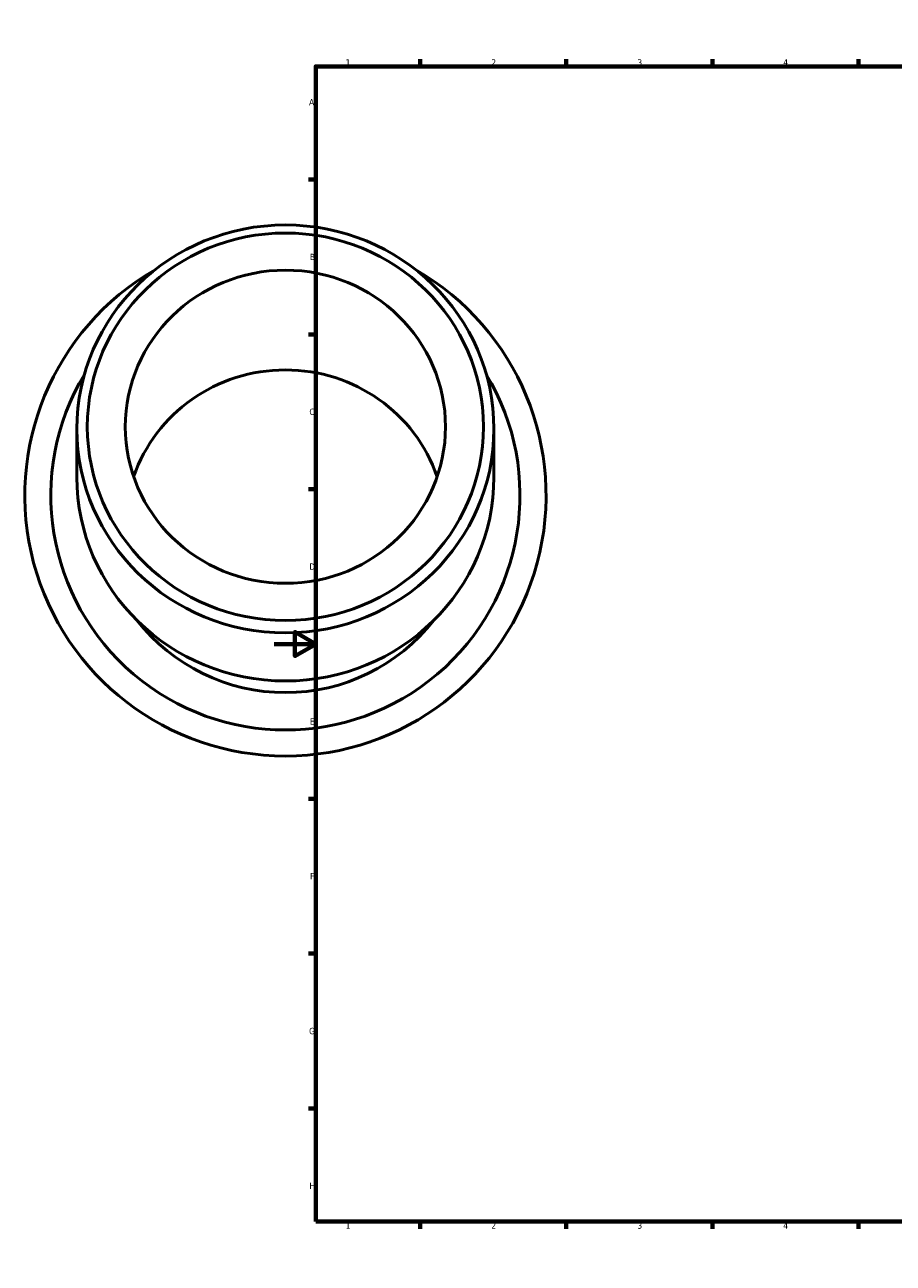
# Model space of a CAD drawing. Header units: millimetres. Extents: x -120 to 1471, y -612 to 1214.
# Tile 2 of 6: x -120 to 297, y 0 to 594. Entities that reach past the tile are written whole.
import ezdxf

# ---------------------------------------------------------------- set-up
doc = ezdxf.new("R2010")
doc.units = ezdxf.units.MM
doc.layers.add('Border (ANSI)', color=7, linetype='Continuous', lineweight=70)
doc.layers.add('Visible (ANSI)', color=7, linetype='Continuous', lineweight=50)
doc.styles.add('Note Text (ANSI)', font='tahoma.ttf')

# ---------------------------------------------------------------- blocks, each defined once
blk = doc.blocks.new('Borders Default Border')
at = {"layer": 'Border (ANSI)'}
for p, q in [((70.08, 574), (70.08, 577.45)), ((140.17, 574), (140.17, 577.45)), ((210.25, 574), (210.25, 577.45)), ((280.33, 574), (280.33, 577.45)), ((350.42, 574), (350.42, 577.45)), ((490.58, 574), (490.58, 577.45)), ((560.67, 574), (560.67, 577.45)), ((630.75, 574), (630.75, 577.45)), ((700.83, 574), (700.83, 577.45)), ((770.92, 574), (770.92, 577.45)), ((20, 519.75), (16.55, 519.75)), ((821, 519.75), (824.45, 519.75)), ((20, 445.5), (16.55, 445.5)), ((821, 445.5), (824.45, 445.5)), ((20, 371.25), (16.55, 371.25)), ((821, 371.25), (824.45, 371.25)), ((20, 222.75), (16.55, 222.75)), ((821, 222.75), (824.45, 222.75)), ((20, 148.5), (16.55, 148.5)), ((821, 148.5), (824.45, 148.5)), ((20, 74.25), (16.55, 74.25)), ((821, 74.25), (824.45, 74.25)), ((70.08, 20), (70.08, 16.55)), ((140.17, 20), (140.17, 16.55)), ((210.25, 20), (210.25, 16.55)), ((280.33, 20), (280.33, 16.55)), ((350.42, 20), (350.42, 16.55)), ((490.58, 20), (490.58, 16.55)), ((560.67, 20), (560.67, 16.55)), ((630.75, 20), (630.75, 16.55)), ((700.83, 20), (700.83, 16.55)), ((770.92, 20), (770.92, 16.55))]:
    blk.add_line(p, q, dxfattribs=at)
at = {"layer": 'Border (ANSI)', "flags": 128}
for points in [[(420.5, 594), (420.5, 574), (414.73, 584), (426.27, 584), (420.5, 574)], [(20, 20), (20, 574), (821, 574), (821, 20), (20, 20)], [(0, 297), (20, 297), (10, 302.77), (10, 291.23), (20, 297)], [(841, 297), (821, 297), (831, 302.77), (831, 291.23), (821, 297)], [(420.5, 0), (420.5, 20), (414.73, 10), (426.27, 10), (420.5, 20)]]:
    blk.add_lwpolyline(points, dxfattribs=at)
at = {"layer": 'Border (ANSI)', "color": 230, "true_color": 0xff0080, "attachment_point": 7, "style": 'Note Text (ANSI)'}
for s, insert, char_height in [('1', (34.35, 574.4), 3.05), ('2', (104.2, 574.4), 3.05), ('3', (174.26, 574.34), 3.05), ('4', (244.23, 574.4), 3.05), ('5', (314.48, 574.34), 3.05), ('6', (384.49, 574.34), 3.05), ('7', (454.6, 574.4), 3.05), ('8', (524.63, 574.33), 3.05), ('9', (594.7, 574.34), 3.05), ('10', (663.96, 574.34), 3.048), ('11', (734.04, 574.4), 3.048), ('12', (804.13, 574.4), 3.048), ('A', (16.78, 555.35), 3.05), ('A', (821.63, 555.35), 3.05), ('B', (17.15, 481.1), 3.05), ('B', (821.99, 481.1), 3.05), ('C', (16.95, 406.8), 3.05), ('C', (821.8, 406.8), 3.05), ('D', (16.96, 332.6), 3.05), ('D', (821.81, 332.6), 3.05), ('E', (17.21, 258.35), 3.05), ('E', (822.05, 258.35), 3.05), ('F', (17.29, 184.1), 3.05), ('F', (822.14, 184.1), 3.05), ('G', (16.81, 109.79), 3.05), ('G', (821.66, 109.79), 3.05), ('H', (16.97, 35.6), 3.05), ('H', (821.81, 35.6), 3.05), ('1', (34.35, 16.55), 3.05), ('2', (104.2, 16.55), 3.05), ('3', (174.26, 16.49), 3.05), ('4', (244.23, 16.55), 3.05), ('5', (314.48, 16.49), 3.05), ('6', (384.49, 16.49), 3.05), ('7', (454.6, 16.55), 3.05), ('8', (524.63, 16.48), 3.05), ('9', (594.7, 16.49), 3.05), ('10', (663.96, 16.49), 3.048), ('11', (734.04, 16.55), 3.048), ('12', (804.13, 16.55), 3.048)]:
    blk.add_mtext(s, dxfattribs=dict(at, insert=insert, char_height=char_height))

msp = doc.modelspace()

# ---------------------------------------------------------------- linework, layer by layer
at = {"layer": 'Visible (ANSI)'}
for p, q in [((-94.541, 400.162), (-94.541, 377.084)), ((105.459, 400.162), (105.459, 377.084))]:
    msp.add_line(p, q, dxfattribs=at)
for centre, radius, start, end in [((5.459, 368.264), 125, 120.003613, 59.996387), ((5.459, 368.264), 112.5, 148.923321, 31.076679), ((5.459, 364.088), 90.39, 218.038463, 321.961537)]:
    msp.add_arc(centre, radius, start, end, dxfattribs=at)
for centre, major_axis in [((5.459, 400.162), (-100, 0)), ((5.459, 401.201), (-95, 0)), ((5.459, 401.201), (-76.775, 0))]:
    msp.add_ellipse(centre, major_axis=major_axis, ratio=0.9781476, dxfattribs=at)
for centre, major_axis, start_param, end_param in [((5.459, 353.361), (-76.775, 0), 3.4657638, 5.9590142), ((5.459, 377.084), (100, 0), 3.1415927, 6.2831853)]:
    msp.add_ellipse(centre, major_axis=major_axis, ratio=0.9781476, start_param=start_param, end_param=end_param, dxfattribs=at)

# ---------------------------------------------------------------- block references
msp.add_blockref('Borders Default Border', (0, 0))

doc.saveas('drawing.dxf')
